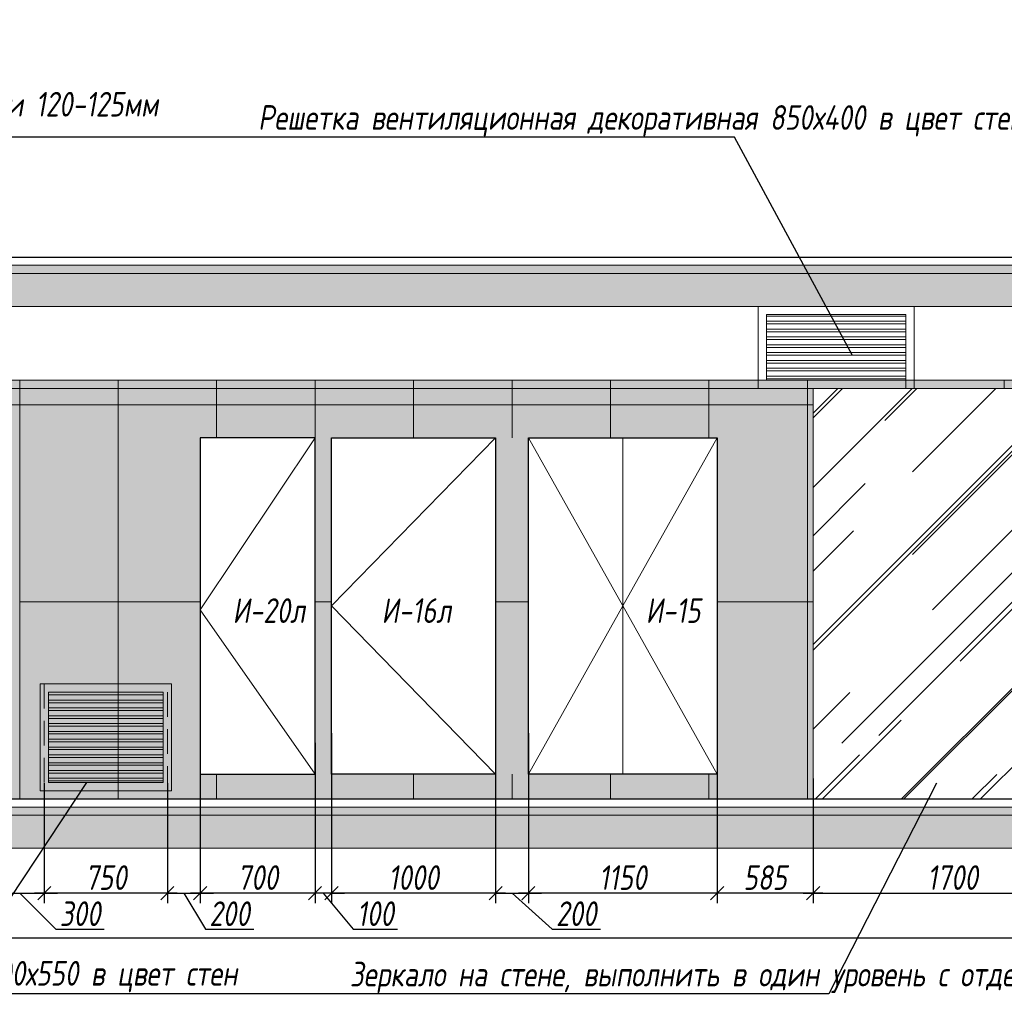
# Model space of a CAD drawing. Header units: millimetres. Extents: x -525784 to 178656, y -69521 to 385150.
# Tile 6 of 256: x -449346 to -443346, y 343685 to 349621. Entities that reach past the tile are written whole.
import ezdxf
from ezdxf import colors
from ezdxf.entities.mleader import LeaderData, LeaderLine
from ezdxf.math import Vec2, Vec3

# ---------------------------------------------------------------- set-up
doc = ezdxf.new("R2010")
doc.units = ezdxf.units.MM
doc.linetypes.add('DASHDOT', pattern=[25.4, 12.7, -6.35, 0, -6.35])
doc.linetypes.add('DASHED', pattern=[0.75, 0.5, -0.25])
doc.layers.get('Defpoints').update_dxf_attribs({"color": 31})
for name, color, linetype, lineweight in [('A-DETL-GENF', 7, 'Continuous', 5), ('dim_razv', 93, 'DASHDOT', 9), ('meb', 26, 'Continuous', 15), ('Двери', 7, 'Continuous', 5), ('Отделка стен', 253, 'Continuous', 0)]:
    doc.layers.add(name, color=color, linetype=linetype, lineweight=lineweight)
doc.styles.add('fl_iso paper', font='isocpeur.ttf', dxfattribs={"width": 0.8, "oblique": 10})
doc.styles.add('In tre', font='isocpeur.ttf', dxfattribs={"width": 0.8, "oblique": 10})
doc.dimstyles.new('In tre 1_50', dxfattribs={"dimtxt": 150, "dimasz": 80, "dimexe": 60, "dimexo": 10, "dimgap": 20, "dimtad": 1, "dimdec": 0, "dimrnd": 5, "dimzin": 0, "dimdsep": 46, "dimtxsty": 'fl_iso paper', "dimblk": 'OBLIQUE', "dimcen": 0, "dimdle": 60, "dimadec": 0, "dimazin": 0, "dimtfac": 1, "dimtdec": 0, "dimtofl": 0, "dimtmove": 1, "dimatfit": 1, "dimfxl": 40, "dimtolj": 1, "dimtzin": 0, "dimarcsym": 1})

# ---------------------------------------------------------------- blocks, each defined once
blk = doc.blocks.new('_Oblique')
at = {"color": 0, "linetype": 'ByBlock', "lineweight": -2}
blk.add_line((-0.5, -0.5), (0.5, 0.5), dxfattribs=at)
blk = doc.blocks.new('*D12478')
at = {"layer": 'Defpoints', "color": 0, "linetype": 'ByBlock', "transparency": 16777216}
for p in [(-445095.6, 345213.7), (-444510.7, 345009.4), (-445095.6, 344301.2)]:
    blk.add_point(p, dxfattribs=at)
at = {"layer": 'dim_razv', "color": 0, "linetype": 'ByBlock', "lineweight": -2, "transparency": 16777216}
for p, q in [((-445095.6, 345203.7), (-445095.6, 344241.2)), ((-444510.7, 344999.4), (-444510.7, 344241.2)), ((-444450.7, 344301.2), (-445155.6, 344301.2))]:
    blk.add_line(p, q, dxfattribs=at)
at = {"layer": 'dim_razv', "color": 0, "linetype": 'ByBlock', "lineweight": -2, "transparency": 16777216, "xscale": 80, "yscale": 80, "zscale": 80, "rotation": 180}
blk.add_blockref('_Oblique', (-445095.6, 344301.2), dxfattribs=at)
at = {"layer": 'dim_razv', "color": 0, "linetype": 'ByBlock', "lineweight": -2, "transparency": 16777216, "xscale": 80, "yscale": 80, "zscale": 80}
blk.add_blockref('_Oblique', (-444510.7, 344301.2), dxfattribs=at)
at = {"layer": 'dim_razv', "color": 0, "linetype": 'ByBlock', "transparency": 16777216, "insert": (-444803.2, 344396.2), "char_height": 150, "attachment_point": 5, "style": 'fl_iso paper'}
blk.add_mtext('\\A1;585', dxfattribs=at)
blk = doc.blocks.new('*D12479')
at = {"layer": 'Defpoints', "color": 0, "linetype": 'ByBlock', "transparency": 16777216}
for p in [(-446245.6, 345213.7), (-445095.6, 345213.7), (-446245.6, 344301.2)]:
    blk.add_point(p, dxfattribs=at)
at = {"layer": 'dim_razv', "color": 0, "linetype": 'ByBlock', "lineweight": -2, "transparency": 16777216}
for p, q in [((-446245.6, 345203.7), (-446245.6, 344241.2)), ((-445095.6, 345203.7), (-445095.6, 344241.2)), ((-445035.6, 344301.2), (-446305.6, 344301.2))]:
    blk.add_line(p, q, dxfattribs=at)
at = {"layer": 'dim_razv', "color": 0, "linetype": 'ByBlock', "lineweight": -2, "transparency": 16777216, "xscale": 80, "yscale": 80, "zscale": 80, "rotation": 180}
blk.add_blockref('_Oblique', (-446245.6, 344301.2), dxfattribs=at)
at = {"layer": 'dim_razv', "color": 0, "linetype": 'ByBlock', "lineweight": -2, "transparency": 16777216, "xscale": 80, "yscale": 80, "zscale": 80}
blk.add_blockref('_Oblique', (-445095.6, 344301.2), dxfattribs=at)
at = {"layer": 'dim_razv', "color": 0, "linetype": 'ByBlock', "transparency": 16777216, "insert": (-445670.6, 344396.2), "char_height": 150, "attachment_point": 5, "style": 'fl_iso paper'}
blk.add_mtext('\\A1;1150', dxfattribs=at)
blk = doc.blocks.new('*D12480')
at = {"layer": 'Defpoints', "color": 0, "linetype": 'ByBlock', "transparency": 16777216}
for p in [(-446445.6, 345286.6), (-446245.6, 345286.6), (-446245.6, 344301.2)]:
    blk.add_point(p, dxfattribs=at)
at = {"layer": 'dim_razv', "color": 0, "linetype": 'ByBlock', "lineweight": -2, "transparency": 16777216}
for p, q in [((-446445.6, 345276.6), (-446445.6, 344241.2)), ((-446245.6, 345276.6), (-446245.6, 344241.2)), ((-446445.6, 344301.2), (-446525.6, 344301.2)), ((-446445.6, 344301.2), (-446245.6, 344301.2)), ((-446345.6, 344301.2), (-446101.3, 344081.2)), ((-446245.6, 344301.2), (-446165.6, 344301.2)), ((-446101.3, 344081.2), (-445806.9, 344081.2))]:
    blk.add_line(p, q, dxfattribs=at)
at = {"layer": 'dim_razv', "color": 0, "linetype": 'ByBlock', "lineweight": -2, "transparency": 16777216, "xscale": 80, "yscale": 80, "zscale": 80}
blk.add_blockref('_Oblique', (-446445.6, 344301.2), dxfattribs=at)
at = {"layer": 'dim_razv', "color": 0, "linetype": 'ByBlock', "lineweight": -2, "transparency": 16777216, "xscale": 80, "yscale": 80, "zscale": 80, "rotation": 180}
blk.add_blockref('_Oblique', (-446245.6, 344301.2), dxfattribs=at)
at = {"layer": 'dim_razv', "color": 0, "linetype": 'ByBlock', "transparency": 16777216, "insert": (-445954.1, 344176.2), "char_height": 150, "attachment_point": 5, "style": 'fl_iso paper'}
blk.add_mtext('\\A1;200', dxfattribs=at)
blk = doc.blocks.new('*D12481')
at = {"layer": 'Defpoints', "color": 0, "linetype": 'ByBlock', "transparency": 16777216}
for p in [(-447445.6, 345286.6), (-446445.6, 345286.6), (-447445.6, 344301.2)]:
    blk.add_point(p, dxfattribs=at)
at = {"layer": 'dim_razv', "color": 0, "linetype": 'ByBlock', "lineweight": -2, "transparency": 16777216}
for p, q in [((-447445.6, 345276.6), (-447445.6, 344241.2)), ((-446445.6, 345276.6), (-446445.6, 344241.2)), ((-446385.6, 344301.2), (-447505.6, 344301.2))]:
    blk.add_line(p, q, dxfattribs=at)
at = {"layer": 'dim_razv', "color": 0, "linetype": 'ByBlock', "lineweight": -2, "transparency": 16777216, "xscale": 80, "yscale": 80, "zscale": 80, "rotation": 180}
blk.add_blockref('_Oblique', (-447445.6, 344301.2), dxfattribs=at)
at = {"layer": 'dim_razv', "color": 0, "linetype": 'ByBlock', "lineweight": -2, "transparency": 16777216, "xscale": 80, "yscale": 80, "zscale": 80}
blk.add_blockref('_Oblique', (-446445.6, 344301.2), dxfattribs=at)
at = {"layer": 'dim_razv', "color": 0, "linetype": 'ByBlock', "transparency": 16777216, "insert": (-446945.6, 344396.2), "char_height": 150, "attachment_point": 5, "style": 'fl_iso paper'}
blk.add_mtext('\\A1;1000', dxfattribs=at)
blk = doc.blocks.new('*D12482')
at = {"layer": 'Defpoints', "color": 0, "linetype": 'ByBlock', "transparency": 16777216}
for p in [(-448245.6, 345213.7), (-447545.6, 345213.7), (-448245.6, 344301.2)]:
    blk.add_point(p, dxfattribs=at)
at = {"layer": 'dim_razv', "color": 0, "linetype": 'ByBlock', "lineweight": -2, "transparency": 16777216}
for p, q in [((-448245.6, 345203.7), (-448245.6, 344241.2)), ((-447545.6, 345203.7), (-447545.6, 344241.2)), ((-447485.6, 344301.2), (-448305.6, 344301.2))]:
    blk.add_line(p, q, dxfattribs=at)
at = {"layer": 'dim_razv', "color": 0, "linetype": 'ByBlock', "lineweight": -2, "transparency": 16777216, "xscale": 80, "yscale": 80, "zscale": 80, "rotation": 180}
blk.add_blockref('_Oblique', (-448245.6, 344301.2), dxfattribs=at)
at = {"layer": 'dim_razv', "color": 0, "linetype": 'ByBlock', "lineweight": -2, "transparency": 16777216, "xscale": 80, "yscale": 80, "zscale": 80}
blk.add_blockref('_Oblique', (-447545.6, 344301.2), dxfattribs=at)
at = {"layer": 'dim_razv', "color": 0, "linetype": 'ByBlock', "transparency": 16777216, "insert": (-447895.6, 344396.2), "char_height": 150, "attachment_point": 5, "style": 'fl_iso paper'}
blk.add_mtext('\\A1;700', dxfattribs=at)
blk = doc.blocks.new('*D12483')
at = {"layer": 'Defpoints', "color": 0, "linetype": 'ByBlock', "transparency": 16777216}
for p in [(-447545.6, 345225.9), (-447445.6, 345225.9), (-447545.6, 344301.2)]:
    blk.add_point(p, dxfattribs=at)
at = {"layer": 'dim_razv', "color": 0, "linetype": 'ByBlock', "lineweight": -2, "transparency": 16777216}
for p, q in [((-447545.6, 345215.9), (-447545.6, 344241.2)), ((-447445.6, 345215.9), (-447445.6, 344241.2)), ((-447545.6, 344301.2), (-447625.6, 344301.2)), ((-447445.6, 344301.2), (-447545.6, 344301.2)), ((-447495.6, 344301.2), (-447313.5, 344081.2)), ((-447445.6, 344301.2), (-447365.6, 344301.2)), ((-447313.5, 344081.2), (-447043, 344081.2))]:
    blk.add_line(p, q, dxfattribs=at)
at = {"layer": 'dim_razv', "color": 0, "linetype": 'ByBlock', "lineweight": -2, "transparency": 16777216, "xscale": 80, "yscale": 80, "zscale": 80}
blk.add_blockref('_Oblique', (-447545.6, 344301.2), dxfattribs=at)
at = {"layer": 'dim_razv', "color": 0, "linetype": 'ByBlock', "lineweight": -2, "transparency": 16777216, "xscale": 80, "yscale": 80, "zscale": 80, "rotation": 180}
blk.add_blockref('_Oblique', (-447445.6, 344301.2), dxfattribs=at)
at = {"layer": 'dim_razv', "color": 0, "linetype": 'ByBlock', "transparency": 16777216, "insert": (-447178.2, 344176.2), "char_height": 150, "attachment_point": 5, "style": 'fl_iso paper'}
blk.add_mtext('\\A1;100', dxfattribs=at)
blk = doc.blocks.new('*D12435')
at = {"layer": 'Defpoints', "color": 0, "linetype": 'ByBlock', "transparency": 16777216}
for p in [(-449195.6, 344981.9), (-448445.6, 344981.9), (-449195.6, 344301.2)]:
    blk.add_point(p, dxfattribs=at)
at = {"layer": 'dim_razv', "color": 0, "linetype": 'ByBlock', "lineweight": -2, "transparency": 16777216}
for p, q in [((-449195.6, 344971.9), (-449195.6, 344241.2)), ((-448445.6, 344971.9), (-448445.6, 344241.2)), ((-448385.6, 344301.2), (-449255.6, 344301.2))]:
    blk.add_line(p, q, dxfattribs=at)
at = {"layer": 'dim_razv', "color": 0, "linetype": 'ByBlock', "lineweight": -2, "transparency": 16777216, "xscale": 80, "yscale": 80, "zscale": 80, "rotation": 180}
blk.add_blockref('_Oblique', (-449195.6, 344301.2), dxfattribs=at)
at = {"layer": 'dim_razv', "color": 0, "linetype": 'ByBlock', "lineweight": -2, "transparency": 16777216, "xscale": 80, "yscale": 80, "zscale": 80}
blk.add_blockref('_Oblique', (-448445.6, 344301.2), dxfattribs=at)
at = {"layer": 'dim_razv', "color": 0, "linetype": 'ByBlock', "transparency": 16777216, "insert": (-448820.6, 344396.2), "char_height": 150, "attachment_point": 5, "style": 'fl_iso paper'}
blk.add_mtext('\\A1;750', dxfattribs=at)
blk = doc.blocks.new('*U12495')
at = {"layer": 'A-DETL-GENF'}
h = blk.add_hatch(dxfattribs=at)
h.set_pattern_fill('ANSI35', color=256, scale=10, style=0)
h.set_pattern_definition([(45, (56330.386, 5e-10), (-44.90128, 44.90128), []), (45, (56375.29, 5e-10), (-44.90128, 44.90128), [79.375, -15.875, 0, -15.875])])
h.paths.add_polyline_path([(0, -100), (56750.8, -100), (56750.8, -50), (0, -50)])
h = blk.add_hatch(dxfattribs=at)
h.set_pattern_fill('ANSI35', color=256, scale=20, style=0)
h.set_pattern_definition([(45, (56330.39, 5e-10), (-89.80256, 89.80256), []), (45, (56420.19, 5e-10), (-89.80256, 89.80256), [158.75, -31.75, 0, -31.75])])
h.paths.add_polyline_path([(0, -300), (56750.8, -300), (56750.8, -100), (0, -100)])
at = {"lineweight": 13}
blk.add_lwpolyline([(0, -50), (56750.8, -50), (56750.8, 0), (0, 0)], close=True, dxfattribs=at)
at = {"lineweight": 30}
blk.add_lwpolyline([(0, 0), (56750.8, 0)], dxfattribs=at)
at = {"layer": 'A-DETL-GENF'}
for points in [[(0, -100), (56750.8, -100), (56750.8, -50), (0, -50)], [(0, -300), (56750.8, -300), (56750.8, -100), (0, -100)]]:
    blk.add_lwpolyline(points, close=True, dxfattribs=at)
blk = doc.blocks.new('*D12486')
at = {"layer": 'Defpoints', "color": 0, "linetype": 'ByBlock', "transparency": 16777216}
for p in [(-444510.7, 344875.4), (-442810.7, 344875.4), (-442810.7, 344301.2)]:
    blk.add_point(p, dxfattribs=at)
at = {"layer": 'dim_razv', "color": 0, "linetype": 'ByBlock', "lineweight": -2, "transparency": 16777216}
for p, q in [((-444510.7, 344865.4), (-444510.7, 344241.2)), ((-442810.7, 344865.4), (-442810.7, 344241.2)), ((-444570.7, 344301.2), (-442750.7, 344301.2))]:
    blk.add_line(p, q, dxfattribs=at)
at = {"layer": 'dim_razv', "color": 0, "linetype": 'ByBlock', "lineweight": -2, "transparency": 16777216, "xscale": 80, "yscale": 80, "zscale": 80, "rotation": 180}
blk.add_blockref('_Oblique', (-444510.7, 344301.2), dxfattribs=at)
at = {"layer": 'dim_razv', "color": 0, "linetype": 'ByBlock', "lineweight": -2, "transparency": 16777216, "xscale": 80, "yscale": 80, "zscale": 80}
blk.add_blockref('_Oblique', (-442810.7, 344301.2), dxfattribs=at)
at = {"layer": 'dim_razv', "color": 0, "linetype": 'ByBlock', "transparency": 16777216, "insert": (-443660.7, 344396.2), "char_height": 150, "attachment_point": 5, "style": 'fl_iso paper'}
blk.add_mtext('\\A1;1700', dxfattribs=at)
blk = doc.blocks.new('*D12443')
at = {"layer": 'Defpoints', "color": 0, "linetype": 'ByBlock', "transparency": 16777216}
for p in [(-429315.6, 344647.8), (-452875.6, 344575.4), (-429315.6, 344029.3)]:
    blk.add_point(p, dxfattribs=at)
at = {"layer": 'dim_razv', "color": 0, "linetype": 'ByBlock', "lineweight": -2, "transparency": 16777216}
for p, q in [((-429315.6, 344637.8), (-429315.6, 343969.3)), ((-452875.6, 344565.4), (-452875.6, 343969.3)), ((-452935.6, 344029.3), (-429255.6, 344029.3))]:
    blk.add_line(p, q, dxfattribs=at)
at = {"layer": 'dim_razv', "color": 0, "linetype": 'ByBlock', "lineweight": -2, "transparency": 16777216, "xscale": 80, "yscale": 80, "zscale": 80, "rotation": 180}
blk.add_blockref('_Oblique', (-452875.6, 344029.3), dxfattribs=at)
at = {"layer": 'dim_razv', "color": 0, "linetype": 'ByBlock', "lineweight": -2, "transparency": 16777216, "xscale": 80, "yscale": 80, "zscale": 80}
blk.add_blockref('_Oblique', (-429315.6, 344029.3), dxfattribs=at)
at = {"layer": 'dim_razv', "color": 0, "linetype": 'ByBlock', "transparency": 16777216, "insert": (-441095.6, 344124.3), "char_height": 150, "attachment_point": 5, "style": 'fl_iso paper'}
blk.add_mtext('\\A1;23560', dxfattribs=at)
blk = doc.blocks.new('*D12462')
at = {"layer": 'Defpoints', "color": 0, "linetype": 'ByBlock', "transparency": 16777216}
for p in [(-449495.6, 345018.1), (-449195.6, 344981.9), (-449195.6, 344301.2)]:
    blk.add_point(p, dxfattribs=at)
at = {"layer": 'dim_razv', "color": 0, "linetype": 'ByBlock', "lineweight": -2, "transparency": 16777216}
for p, q in [((-449495.6, 345008.1), (-449495.6, 344241.2)), ((-449195.6, 344971.9), (-449195.6, 344241.2)), ((-449495.6, 344301.2), (-449575.6, 344301.2)), ((-449495.6, 344301.2), (-449195.6, 344301.2)), ((-449345.6, 344301.2), (-449124.8, 344081.2)), ((-449195.6, 344301.2), (-449115.6, 344301.2)), ((-449124.8, 344081.2), (-448830.4, 344081.2))]:
    blk.add_line(p, q, dxfattribs=at)
at = {"layer": 'dim_razv', "color": 0, "linetype": 'ByBlock', "lineweight": -2, "transparency": 16777216, "xscale": 80, "yscale": 80, "zscale": 80}
blk.add_blockref('_Oblique', (-449495.6, 344301.2), dxfattribs=at)
at = {"layer": 'dim_razv', "color": 0, "linetype": 'ByBlock', "lineweight": -2, "transparency": 16777216, "xscale": 80, "yscale": 80, "zscale": 80, "rotation": 180}
blk.add_blockref('_Oblique', (-449195.6, 344301.2), dxfattribs=at)
at = {"layer": 'dim_razv', "color": 0, "linetype": 'ByBlock', "transparency": 16777216, "insert": (-448977.6, 344176.2), "char_height": 150, "attachment_point": 5, "style": 'fl_iso paper'}
blk.add_mtext('\\A1;300', dxfattribs=at)
blk = doc.blocks.new('*D12463')
at = {"layer": 'Defpoints', "color": 0, "linetype": 'ByBlock', "transparency": 16777216}
for p in [(-448245.6, 345077.8), (-448445.6, 344959.5), (-448245.6, 344301.2)]:
    blk.add_point(p, dxfattribs=at)
at = {"layer": 'dim_razv', "color": 0, "linetype": 'ByBlock', "lineweight": -2, "transparency": 16777216}
for p, q in [((-448245.6, 345067.8), (-448245.6, 344241.2)), ((-448445.6, 344949.5), (-448445.6, 344241.2)), ((-448445.6, 344301.2), (-448525.6, 344301.2)), ((-448445.6, 344301.2), (-448245.6, 344301.2)), ((-448345.6, 344301.2), (-448214.1, 344081.2)), ((-448245.6, 344301.2), (-448165.6, 344301.2)), ((-448214.1, 344081.2), (-447919.7, 344081.2))]:
    blk.add_line(p, q, dxfattribs=at)
at = {"layer": 'dim_razv', "color": 0, "linetype": 'ByBlock', "lineweight": -2, "transparency": 16777216, "xscale": 80, "yscale": 80, "zscale": 80}
blk.add_blockref('_Oblique', (-448445.6, 344301.2), dxfattribs=at)
at = {"layer": 'dim_razv', "color": 0, "linetype": 'ByBlock', "lineweight": -2, "transparency": 16777216, "xscale": 80, "yscale": 80, "zscale": 80, "rotation": 180}
blk.add_blockref('_Oblique', (-448245.6, 344301.2), dxfattribs=at)
at = {"layer": 'dim_razv', "color": 0, "linetype": 'ByBlock', "transparency": 16777216, "insert": (-448066.9, 344176.2), "char_height": 150, "attachment_point": 5, "style": 'fl_iso paper'}
blk.add_mtext('\\A1;200', dxfattribs=at)
blk = doc.blocks.new('*U12431')
at = {"layer": 'dim_razv', "true_color": 0xffffff, "transparency": 33554559}
h = blk.add_hatch(color=7, dxfattribs=at)
h.dxf.hatch_style = 1
h.paths.add_polyline_path([(0, 0), (55909.9, 0), (55909.9, 50), (0, 50)])
at = {"lineweight": 20, "transparency": 33554559}
blk.add_lwpolyline([(0, 0), (55909.9, 0), (55909.9, 50), (0, 50)], close=True, dxfattribs=at)

msp = doc.modelspace()

# ---------------------------------------------------------------- hatches: boundary and pattern name
at = {"true_color": 0x5294a7}
h = msp.add_hatch(dxfattribs=at)
h.set_pattern_fill('AR-RROOF', color=135, scale=20, angle=45, style=0)
h.set_pattern_definition([(45, (-606556.73, 349668.33), (431.0523, 1149.4728), [7620, -1016, 2540, -508]), (45, (-606258.6, 350325.7), (-836.96, 118.5394), [1524, -167.64, 3048, -381]), (45, (-606682.45, 350153.26), (1627.2224, 2108.56414), [4064, -711.2, 2032, -508])])
h.paths.add_polyline_path([(-444510.7, 347375.4), (-442810.7, 347375.4), (-442810.7, 344875.4), (-444510.7, 344875.4)])
at = {"layer": 'dim_razv', "true_color": 0xeceae4, "transparency": 33554687}
h = msp.add_hatch(dxfattribs=at)
h.set_pattern_fill('AR-SAND', color=254, scale=3, angle=315)
h.set_pattern_definition([(352.5, (122232.77, 389476.09), (100.426047, 107.214405), [0, -115.824, 0, -129.54, 0, -123.825]), (322.5, (122232.77, 389476.1), (247.419855, 56.70328), [0, -62.484, 0, -104.394, 0, -40.005]), (282.5, (122166.5, 389542.37), (168.099694, -167.489948), [0, -38.1, 0, -137.16, 0, -179.07]), (272.5, (122166.5, 389542.37), (209.265234, -114.68433), [0, -19.05, 0, -89.916, 0, -102.87])])
h.paths.add_polyline_path([(-452875.6, 344875.4), (-396855.5, 344875.4), (-396855.5, 347425.4), (-452875.6, 347425.4)])
h.paths.add_polyline_path([(-450945.6, 347075.4), (-449495.6, 347075.4), (-449495.6, 344875.4), (-450945.6, 344875.4)])
h.paths.add_polyline_path([(-447545.6, 347075.4), (-448245.6, 347075.4), (-448245.6, 345025.4), (-447545.6, 345025.4)], flags=16)
h.paths.add_polyline_path([(-447445.6, 347075.4), (-446445.6, 347075.4), (-446445.6, 345025.4), (-447445.6, 345025.4)], flags=16)
h.paths.add_polyline_path([(-446245.6, 347075.4), (-445095.6, 347075.4), (-445095.6, 345025.4), (-446245.6, 345025.4)], flags=16)
h.paths.add_polyline_path([(-444510.7, 347375.4), (-442810.7, 347375.4), (-442810.7, 344875.4), (-444510.7, 344875.4)], flags=16)
h.paths.add_polyline_path([(-442225.6, 344875.4), (-442225.6, 347055.4), (-440265.6, 347055.4), (-440265.6, 344875.4)], flags=17)
h.paths.add_polyline_path([(-439495.6, 347075.4), (-439795.6, 347075.4), (-439795.6, 345025.4), (-439495.6, 345025.4)], flags=16)
h.paths.add_polyline_path([(-439295.6, 347075.4), (-437695.6, 347075.4), (-437695.6, 345025.4), (-439295.6, 345025.4)], flags=16)
h.paths.add_polyline_path([(-437394, 347075.4), (-435944, 347075.4), (-435944, 344875.4), (-437394, 344875.4)])
h.paths.add_polyline_path([(-433695.6, 347075.4), (-431695.6, 347075.4), (-431695.6, 345025.4), (-433695.6, 345025.4)], flags=16)
h.paths.add_polyline_path([(-424620.7, 346279.3), (-423870.7, 346279.3), (-423870.7, 344929.3), (-424620.7, 344929.3)], flags=16)
h.paths.add_polyline_path([(-409856.6, 346279.3), (-409106.6, 346279.3), (-409106.6, 344929.3), (-409856.6, 344929.3)], flags=16)
h.paths.add_polyline_path([(-417537.5, 345125.4), (-417537.5, 345225.4), (-417437.5, 345225.4), (-417437.5, 345125.4)], flags=16)
edge = h.paths.add_edge_path(flags=0)
edge.add_arc((-417487.5, 345175.4), 28.4, 0, 360)
edge = h.paths.add_edge_path(flags=0)
edge.add_arc((-417501, 345175.4), 3.95, 0, 360)
edge = h.paths.add_edge_path(flags=0)
edge.add_arc((-417473.9, 345175.4), 3.95, 0, 360)
at = {"layer": 'meb', "lineweight": 13, "transparency": 33554687}
h = msp.add_hatch(dxfattribs=at)
h.set_pattern_fill('ANSI32', color=256, scale=5, angle=135)
h.set_pattern_definition([(180, (-677882.72, 350625.814), (-4e-15, -47.625), []), (180, (-677898.594, 350641.69), (-4e-15, -47.625), [])])
h.paths.add_polyline_path([(-444795.6, 347425.5), (-443945.6, 347425.5), (-443945.6, 347825.5), (-444795.6, 347825.5)])
h = msp.add_hatch(dxfattribs=at)
h.set_pattern_fill('ANSI32', color=256, scale=5, angle=135)
h.set_pattern_definition([(180, (-682232.72, 348175.796), (-4e-15, -47.625), []), (180, (-682248.594, 348191.67), (-4e-15, -47.625), [])])
h.paths.add_polyline_path([(-449170.6, 344975.4), (-448470.6, 344975.4), (-448470.6, 345525.4), (-449170.6, 345525.4)])

# ---------------------------------------------------------------- linework, layer by layer
at = {"lineweight": 13}
for points in [[(-444845.6, 347375.5), (-443895.6, 347375.5), (-443895.6, 347875.5), (-444845.6, 347875.5)], [(-444795.6, 347425.5), (-443945.6, 347425.5), (-443945.6, 347825.5), (-444795.6, 347825.5)], [(-444510.7, 347375.4), (-442810.7, 347375.4), (-442810.7, 344875.4), (-444510.7, 344875.4)], [(-449220.6, 344925.4), (-448420.6, 344925.4), (-448420.6, 345575.4), (-449220.6, 345575.4)], [(-449170.6, 344975.4), (-448470.6, 344975.4), (-448470.6, 345525.4), (-449170.6, 345525.4)]]:
    msp.add_lwpolyline(points, close=True, dxfattribs=at)
for points in [[(-447545.6, 347075.4), (-448245.6, 347075.4), (-448245.6, 345025.4), (-447545.6, 345025.4)], [(-447445.6, 347075.4), (-446445.6, 347075.4), (-446445.6, 345025.4), (-447445.6, 345025.4)], [(-446245.6, 347075.4), (-445095.6, 347075.4), (-445095.6, 345025.4), (-446245.6, 345025.4)]]:
    msp.add_lwpolyline(points, close=True)
for points in [[(-447545.6, 347075.4), (-448245.6, 346027.3), (-447545.6, 345025.4)], [(-446445.6, 347075.4), (-447445.6, 346050.4), (-446445.6, 345025.4)], [(-446245.6, 347075.4), (-445670.6, 346050.4), (-446245.6, 345025.4)], [(-445670.6, 347075.4), (-445670.6, 345025.4)], [(-445095.6, 347075.4), (-445670.6, 346050.4), (-445095.6, 345025.4)]]:
    msp.add_lwpolyline(points, dxfattribs=at)
at = {"layer": 'Defpoints', "color": 8, "linetype": 'DASHED', "lineweight": 0, "ltscale": 300}
msp.add_lwpolyline([(-449195.6, 344925.4), (-448445.6, 344925.4), (-448445.6, 345575.4), (-449195.6, 345575.4)], close=True, dxfattribs=at)
at = {"layer": 'Отделка стен', "transparency": 33554687}
for points in [[(-449945.6, 347425.4), (-449945.6, 347275.4), (-449345.6, 347275.4), (-449345.6, 347425.4)], [(-449345.6, 347425.4), (-449345.6, 347275.4), (-448745.6, 347275.4), (-448745.6, 347425.4)], [(-448745.6, 347425.4), (-448745.6, 347275.4), (-448145.6, 347275.4), (-448145.6, 347425.4)], [(-448145.6, 347425.4), (-448145.6, 347275.4), (-447545.6, 347275.4), (-447545.6, 347425.4)], [(-447545.6, 347425.4), (-447545.6, 347275.4), (-446945.6, 347275.4), (-446945.6, 347425.4)], [(-446945.6, 347425.4), (-446945.6, 347275.4), (-446345.6, 347275.4), (-446345.6, 347425.4)], [(-446345.6, 347425.4), (-446345.6, 347275.4), (-445745.6, 347275.4), (-445745.6, 347425.4)], [(-445745.6, 347425.4), (-445745.6, 347275.4), (-445145.6, 347275.4), (-445145.6, 347425.4)], [(-445145.6, 347425.4), (-445145.6, 347275.4), (-444545.6, 347275.4), (-444545.6, 347425.4)], [(-449345.6, 347275.4), (-449345.6, 346075.4), (-448745.6, 346075.4), (-448745.6, 347275.4)], [(-444545.6, 347275.4), (-444510.7, 347275.4), (-444510.7, 346075.4), (-444545.6, 346075.4)], [(-449345.6, 346075.4), (-449345.6, 344875.4), (-448745.6, 344875.4), (-448745.6, 346075.4)]]:
    msp.add_lwpolyline(points, close=True, dxfattribs=at)
for points in [[(-444545.6, 347375.4), (-444545.6, 347425.4), (-445145.6, 347425.4), (-445145.6, 347275.4), (-444685.7, 347275.4)], [(-443945.6, 347375.4), (-443945.6, 347425.4), (-444545.6, 347425.4), (-444545.6, 347375.4)], [(-443345.6, 347375.4), (-443345.6, 347425.4), (-443945.6, 347425.4), (-443945.6, 347375.4)], [(-442810.7, 347275.4), (-442745.6, 347275.4), (-442745.6, 347425.4), (-443345.6, 347425.4), (-443345.6, 347375.4)], [(-448145.6, 347075.4), (-448145.6, 347275.4), (-448745.6, 347275.4), (-448745.6, 346075.4), (-448245.6, 346075.4)], [(-447545.6, 347075.4), (-447545.6, 347275.4), (-448145.6, 347275.4), (-448145.6, 347075.4)], [(-446945.6, 347075.4), (-446945.6, 347275.4), (-447545.6, 347275.4), (-447545.6, 347075.4)], [(-446345.6, 347075.4), (-446345.6, 347275.4), (-446945.6, 347275.4), (-446945.6, 347075.4)], [(-445745.6, 347075.4), (-445745.6, 347275.4), (-446345.6, 347275.4), (-446345.6, 347075.4)], [(-445145.6, 347075.4), (-445145.6, 347275.4), (-445745.6, 347275.4), (-445745.6, 347075.4)], [(-444685.7, 347275.4), (-445145.6, 347275.4), (-445145.6, 347075.4)], [(-444695.6, 346075.4), (-444545.6, 346075.4), (-444545.6, 347275.4), (-445145.6, 347275.4), (-445145.6, 347075.4)], [(-448245.6, 346075.4), (-448745.6, 346075.4), (-448745.6, 344875.4), (-448145.6, 344875.4), (-448145.6, 345025.4)], [(-447445.6, 346075.4), (-447545.6, 346075.4)], [(-447545.6, 346075.4), (-447445.6, 346075.4)], [(-446245.6, 346075.4), (-446445.6, 346075.4)], [(-446445.6, 346075.4), (-446245.6, 346075.4)], [(-445145.6, 345025.4), (-445145.6, 344875.4), (-444545.6, 344875.4), (-444545.6, 346075.4), (-444710.7, 346075.4)], [(-444710.7, 346075.4), (-445095.6, 346075.4)], [(-445095.6, 346075.4), (-444710.7, 346075.4)], [(-443345.6, 344875.4), (-443345.6, 344875.4), (-442745.6, 344875.4), (-442745.6, 346075.4), (-442810.7, 346075.4)], [(-448145.6, 345025.4), (-448145.6, 344875.4), (-447545.6, 344875.4), (-447545.6, 345025.4)], [(-447545.6, 345025.4), (-447545.6, 344875.4), (-446945.6, 344875.4), (-446945.6, 345025.4)], [(-446945.6, 345025.4), (-446945.6, 344875.4), (-446345.6, 344875.4), (-446345.6, 345025.4)], [(-446345.6, 345025.4), (-446345.6, 344875.4), (-445745.6, 344875.4), (-445745.6, 345025.4)], [(-445745.6, 345025.4), (-445745.6, 344875.4), (-445145.6, 344875.4), (-445145.6, 345025.4)], [(-445145.6, 345025.4), (-445145.6, 344875.4), (-444545.6, 344875.4)], [(-444570.6, 344875.4), (-444570.6, 344875.4), (-443970.6, 344875.4)], [(-443970.6, 344875.4), (-443970.6, 344875.4), (-443370.6, 344875.4)]]:
    msp.add_lwpolyline(points, dxfattribs=at)

# ---------------------------------------------------------------- block references
for name, p in [('*U12495', (-453296.1, 348175.4)), ('*U12431', (-452875.6, 347375.4)), ('*U12495', (-453296.1, 344875.4))]:
    msp.add_blockref(name, p)

# ---------------------------------------------------------------- texts
at = {"layer": 'Двери', "lineweight": 0, "char_height": 150, "width": 190.261, "attachment_point": 5, "style": 'fl_iso paper'}
for s, insert in [('И-20л', (-447827.6, 346022.3)), ('И-16л', (-446928.4, 346022.3)), ('И-15', (-445364, 346022.3))]:
    msp.add_mtext(s, dxfattribs=dict(at, insert=insert))

# ---------------------------------------------------------------- dimensions: what is measured, and where the dimension line sits
at = {"layer": 'dim_razv', "color": 18, "linetype": 'ByBlock', "true_color": 0x000000}
for base, p1, p2, picture, middle in [((-447445.6, 344301.2), (-446445.6, 345286.6), (-447445.6, 345286.6), '*D12481', (-446945.6, 344396.2)), ((-448245.6, 344301.2), (-447545.6, 345213.7), (-448245.6, 345213.7), '*D12482', (-447895.6, 344396.2)), ((-446245.6, 344301.2), (-445095.6, 345213.7), (-446245.6, 345213.7), '*D12479', (-445670.6, 344396.2)), ((-445095.6, 344301.2), (-444510.7, 345009.4), (-445095.6, 345213.7), '*D12478', (-444803.2, 344396.2)), ((-449195.6, 344301.2), (-448445.6, 344981.9), (-449195.6, 344981.9), '*D12435', (-448820.6, 344396.2)), ((-429315.6, 344029.3), (-452875.6, 344575.4), (-429315.6, 344647.8), '*D12443', (-441095.6, 344124.3))]:
    dim = msp.add_linear_dim(base=base, p1=p1, p2=p2, dimstyle='In tre 1_50', dxfattribs=at)
    dim.commit()
    dim.dimension.update_dxf_attribs({"geometry": picture, "text_midpoint": middle})
for base, p1, p2, picture, middle in [((-446245.6, 344301.2), (-446445.6, 345286.6), (-446245.6, 345286.6), '*D12480', (-446081.3, 344081.2)), ((-447545.6, 344301.2), (-447445.6, 345225.9), (-447545.6, 345225.9), '*D12483', (-447293.5, 344081.2)), ((-448245.6, 344301.2), (-448445.6, 344959.5), (-448245.6, 345077.8), '*D12463', (-448194.1, 344081.2)), ((-449195.6, 344301.2), (-449495.6, 345018.1), (-449195.6, 344981.9), '*D12462', (-449104.8, 344081.2))]:
    dim = msp.add_linear_dim(base=base, p1=p1, p2=p2, dimstyle='In tre 1_50', dxfattribs=at)
    dim.commit()
    dim.dimension.update_dxf_attribs({"geometry": picture, "text_midpoint": middle, "dimtype": 160})
dim = msp.add_linear_dim(base=(-442810.7, 344301.2), p1=(-444510.7, 344875.4), p2=(-442810.7, 344875.4), angle=180, dimstyle='In tre 1_50', dxfattribs=at)
dim.commit()
dim.dimension.update_dxf_attribs({"geometry": '*D12486', "text_midpoint": (-443660.7, 344396.2)})

# ---------------------------------------------------------------- leaders
at = {"layer": 'dim_razv', "color": 0, "linetype": 'ByBlock'}
ml = msp.add_multileader_mtext('Standard', dxfattribs=at)
ml.set_content('Потолок подвесной, реечный\\Pрейка 50х50 белого цвета, шаг рейки 120-125мм', style='In tre')
ml.set_leader_properties()
ml.build(insert=Vec2(0, 0))
ml.multileader.update_dxf_attribs({"text_left_attachment_type": 6, "text_right_attachment_type": 6, "dogleg_length": 1, "arrow_head_size": 0, "scale": 50})
ctx = ml.context
ctx.base_point, ctx.scale, ctx.char_height, ctx.arrow_head_size, ctx.landing_gap_size, ctx.plane_origin = Vec3(-360037, 349410.3), 50, 150, 0, 4.5, Vec3(-367470.9, 347615.7)
ctx.left_attachment, ctx.right_attachment, ctx.text_align_type = 6, 6, 2
notes = []
notes.append((ctx, [(0, (1, 1, 0), (-360087, 349410.3), (1, 0), 50, [(0, [(-361358.5, 347175.4), (-360006.5, 347425.4)], 0, [])])]))
ctx.mtext.insert, ctx.mtext.width, ctx.mtext.defined_height, ctx.mtext.alignment, ctx.mtext.flow_direction = Vec3(-357839.6, 349605.3), 2509.515, 696.6, 3, 5
ml = msp.add_multileader_mtext('Standard', dxfattribs=at)
ml.set_content('Окраска запотолочного пространства в белый цвет RAL9016', style='In tre')
ml.set_leader_properties()
ml.build(insert=Vec2(0, 0))
ml.multileader.update_dxf_attribs({"text_left_attachment_type": 6, "text_right_attachment_type": 6, "dogleg_length": 1, "arrow_head_size": 0, "scale": 50})
ctx = ml.context
ctx.base_point, ctx.scale, ctx.char_height, ctx.arrow_head_size, ctx.landing_gap_size, ctx.plane_origin = Vec3(-367167.1, 349251.8), 50, 150, 0, 4.5, Vec3(-369056.2, 345561.2)
ctx.left_attachment, ctx.right_attachment, ctx.text_align_type = 6, 6, 2
notes.append((ctx, [(0, (1, 1, 0), (-364171.6, 349251.8), (-1, 0), 50, [(0, [(-363881.3, 347561.8)], 0, [])])]))
ctx.mtext.insert, ctx.mtext.width, ctx.mtext.alignment, ctx.mtext.flow_direction = Vec3(-364226.1, 349431.8), 3148.852, 3, 5
ml = msp.add_multileader_mtext('Standard', dxfattribs=at)
ml.set_content('Потолок подвесной, реечный\\Pрейка 50х50 белого цвета, шаг рейки 120-125мм', style='In tre')
ml.set_leader_properties()
ml.build(insert=Vec2(0, 0))
ml.multileader.update_dxf_attribs({"text_left_attachment_type": 6, "text_right_attachment_type": 6, "dogleg_length": 1, "arrow_head_size": 0, "scale": 50})
ctx = ml.context
ctx.base_point, ctx.scale, ctx.char_height, ctx.arrow_head_size, ctx.landing_gap_size, ctx.plane_origin = Vec3(-452229.1, 349236.7), 50, 150, 0, 4.5, Vec3(-444982, 347442.2)
ctx.left_attachment, ctx.right_attachment = 6, 6
notes.append((ctx, [(0, (1, 1, 0), (-449977.2, 349236.7), (-1, 0), 50, [(1, [(-449794.4, 347418.5)], 0, [])])]))
ctx.mtext.insert, ctx.mtext.width, ctx.mtext.defined_height, ctx.mtext.flow_direction = Vec3(-452224.6, 349431.7), 2509.515, 696.6, 5
ml = msp.add_multileader_mtext('Standard', dxfattribs=at)
ml.set_content('Решетка вентиляционная декоративная 850х400 в цвет стен', style='In tre')
ml.set_leader_properties()
ml.build(insert=Vec2(0, 0))
ml.multileader.update_dxf_attribs({"text_left_attachment_type": 6, "text_right_attachment_type": 6, "dogleg_length": 1, "arrow_head_size": 0, "scale": 50})
ctx = ml.context
ctx.base_point, ctx.scale, ctx.char_height, ctx.arrow_head_size, ctx.landing_gap_size, ctx.plane_origin = Vec3(-447897.6, 348905.8), 50, 150, 0, 4.5, Vec3(-439345.6, 346818)
ctx.left_attachment, ctx.right_attachment = 6, 6
notes.append((ctx, [(0, (1, 1, 0), (-444990.3, 348905.8), (-1, 0), 50, [(1, [(-444270.7, 347575.5)], 0, [])])]))
ctx.mtext.insert, ctx.mtext.width, ctx.mtext.defined_height, ctx.mtext.flow_direction = Vec3(-447893.1, 349100.8), 2996.732, 696.6, 5
ml = msp.add_multileader_mtext('Standard', dxfattribs=at)
ml.set_content('Решетка вентиляционная декоративная 700х550 в цвет стен', style='In tre')
ml.set_leader_properties()
ml.build(insert=Vec2(0, 0))
ml.multileader.update_dxf_attribs({"text_left_attachment_type": 6, "text_right_attachment_type": 6, "dogleg_length": 1, "arrow_head_size": 0, "scale": 50})
ctx = ml.context
ctx.base_point, ctx.scale, ctx.char_height, ctx.arrow_head_size, ctx.landing_gap_size, ctx.plane_origin = Vec3(-452684.1, 343693.1), 50, 150, 0, 4.5, Vec3(-444776.7, 341898.6)
ctx.left_attachment, ctx.right_attachment = 6, 6
notes.append((ctx, [(0, (1, 1, 0), (-449788.8, 343693.1), (-1, 0), 50, [(1, [(-448938.4, 344975.4)], 0, [])])]))
ctx.mtext.insert, ctx.mtext.width, ctx.mtext.defined_height, ctx.mtext.flow_direction = Vec3(-452679.6, 343888.1), 2996.732, 696.6, 5
ml = msp.add_multileader_mtext('Standard', dxfattribs=at)
ml.set_content('Зеркало на стене, выполнить в один уровень с отделкой стен', style='In tre')
ml.set_leader_properties()
ml.build(insert=Vec2(0, 0))
ml.multileader.update_dxf_attribs({"text_left_attachment_type": 6, "text_right_attachment_type": 6, "dogleg_length": 1, "arrow_head_size": 0, "scale": 50})
ctx = ml.context
ctx.base_point, ctx.scale, ctx.char_height, ctx.arrow_head_size, ctx.landing_gap_size, ctx.plane_origin = Vec3(-447338.5, 343688.1), 50, 150, 0, 4.5, Vec3(-439596.2, 341893.6)
ctx.left_attachment, ctx.right_attachment = 6, 6
notes.append((ctx, [(0, (1, 1, 0), (-444415.9, 343688.1), (-1, 0), 50, [(1, [(-443757.9, 344970.4)], 0, [])])]))
ctx.mtext.insert, ctx.mtext.width, ctx.mtext.defined_height, ctx.mtext.flow_direction = Vec3(-447334, 343883.1), 3043.138, 696.6, 5
for ctx, leaders in notes:
    for number, flags, end, landing, length, lines in leaders:
        leader = LeaderData()
        leader.index, (leader.has_last_leader_line, leader.has_dogleg_vector, leader.attachment_direction) = number, flags
        leader.last_leader_point, leader.dogleg_vector, leader.dogleg_length = Vec3(end), Vec3(landing), length
        for number, points, colour, breaks in lines:
            line = LeaderLine()
            line.index, line.vertices, line.color, line.breaks = number, Vec3.list(points), colors.encode_raw_color(colour), breaks
            leader.lines.append(line)
        ctx.leaders.append(leader)

doc.saveas('drawing.dxf')
